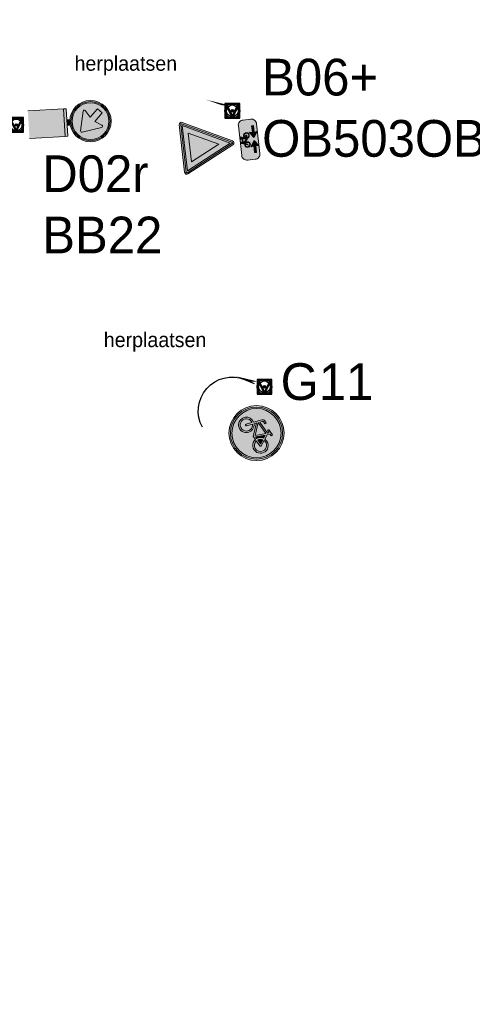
# Model space of a CAD drawing. Header units: metres. Extents: x 167358 to 169466, y 462430 to 462985.
# Tile 6 of 29: x 167410 to 167441, y 462734 to 462801. Entities that reach past the tile are written whole.
import ezdxf
from ezdxf.enums import TextEntityAlignment as Align

# ---------------------------------------------------------------- set-up
doc = ezdxf.new("R2018")
doc.units = ezdxf.units.M
doc.header["$LTSCALE"] = 0.2
for name, color, linetype, lineweight in [('N-WE-IE-MEUBILAIR_WEGMEUBILAIR_VERKEERSBORD-S', 92, 'Continuous', 25), ('N-WE-VW-VERKEERSTEKEN_BORD_B-S', 7, 'Continuous', 25), ('N-WE-VW-VERKEERSTEKEN_BORD_D-S', 7, 'Continuous', 25), ('N-WE-VW-VERKEERSTEKEN_BORD_G-S', 7, 'Continuous', 25), ('N-WE-VW-VERKEERSTEKEN_BORD_ONDERBORD-S', 7, 'Continuous', 25)]:
    doc.layers.add(name, color=color, linetype=linetype, lineweight=lineweight)
doc.layers.add('X_uitv', color=7, linetype='Continuous')
doc.styles.add('NLCS-ISO', font='NLCS-ISO.ttf')
doc.styles.add('ZURICH', font='ZURCHN.TTF')
picture_1 = doc.add_image_def('image1.png', size_in_pixel=(1080, 776))

# ---------------------------------------------------------------- blocks, each defined once
blk = doc.blocks.new('N-SIE-WEG_VERKEERSBORD_PAAL-SO')
h = blk.add_hatch(color=256)
h.dxf.hatch_style = 1
h.paths.add_polyline_path([(-1, 0, 1), (1, 0, 1)])
h.paths.add_polyline_path([(0.8, 0, -1), (-0.8, 0, -1)], flags=16)
h = blk.add_hatch(color=256)
h.dxf.hatch_style = 1
h.paths.add_polyline_path([(0, 1), (-1, 1), (-0.8, 0.6, -0.037994), (-0.7, 0.71), (-0.77, 0.86), (-0.51, 0.86, -0.134934)])
h = blk.add_hatch(color=256)
h.dxf.hatch_style = 1
h.paths.add_polyline_path([(-0.86, 0.72), (-1, 1), (-1, 0, -0.134934), (-0.86, 0.51)])
h = blk.add_hatch(color=256)
h.dxf.hatch_style = 1
h.paths.add_polyline_path([(-0.51, -0.86), (-0.86, -0.86), (-0.86, -0.51, -0.134934), (-1, 0), (-1, -1), (0, -1, -0.134934)])
h = blk.add_hatch(color=256)
h.dxf.hatch_style = 1
h.paths.add_polyline_path([(-0.6, 0.52, 0.050318), (-0.69, 0.39), (-0.11, -0.79, 0.066661), (0.11, -0.79), (0.69, 0.39, 0.050318), (0.6, 0.52), (0, -0.69)])
h = blk.add_hatch(color=256)
h.dxf.hatch_style = 1
h.paths.add_polyline_path([(0.17, 0, 1), (-0.17, 0, 1)])
h = blk.add_hatch(color=256)
h.dxf.hatch_style = 1
h.paths.add_polyline_path([(1, 1), (0, 1, -0.134934), (0.51, 0.86), (0.77, 0.86), (0.7, 0.71, -0.037994), (0.8, 0.6)])
h = blk.add_hatch(color=256)
h.dxf.hatch_style = 1
h.paths.add_polyline_path([(1, 0, -0.134934), (0.86, -0.51), (0.86, -0.86), (0.51, -0.86, -0.134934), (0, -1), (1, -1)])
h = blk.add_hatch(color=256)
h.dxf.hatch_style = 1
h.paths.add_polyline_path([(1, 1), (0.86, 0.72), (0.86, 0.51, -0.134934), (1, 0)])
for points in [[(-1, -1), (1, -1), (1, 1), (-1, 1)], [(-0.86, -0.86), (0.86, -0.86), (0.86, 0.86), (-0.86, 0.86)]]:
    blk.add_lwpolyline(points, close=True)
at = {"flags": 128}
for points in [[(-1, 1), (0, -1), (1, 1)], [(-0.77, 0.86), (0, -0.69), (0.77, 0.86)]]:
    blk.add_lwpolyline(points, close=True, dxfattribs=at)
for radius in [1, 0.796, 0.171]:
    blk.add_circle((0, 0), radius)
at = {"lineweight": 30, "flags": 104}
blk.add_attdef('bordgegevens', text='', height=3, dxfattribs=at).set_placement((2.21, 3.21), align=Align.TOP_LEFT)
at = {"style": 'NLCS-ISO', "flags": 9}
for tag, p in [('PAAL', (2.21, -4.13)), ('LOCATIE', (2.21, -8.3))]:
    blk.add_attdef(tag, p, '', height=3, dxfattribs=at)
blk = doc.blocks.new('N-SVW-VERKEERSTEKEN_BORD_B06-SO')
at = {"true_color": 0xff0000}
h = blk.add_hatch(color=1, dxfattribs=at)
h.dxf.hatch_style = 1
h.paths.add_polyline_path([(-3.53, 3.13), (-0.27, -3.4, 0.284079), (0, -3.56), (0, -3.36, -0.284079), (-0.09, -3.31), (-3.35, 3.22, -0.557537), (-3.26, 3.36), (0, 3.36), (0, 3.56), (-3.26, 3.56, 0.557537)])
at = {"true_color": 0xffffff}
h = blk.add_hatch(color=7, dxfattribs=at)
h.dxf.hatch_style = 1
h.paths.add_polyline_path([(-0.09, -3.31, 0.284079), (0, -3.36), (0, -3.04), (-3.1, 3.16), (0, 3.16), (0, 3.36), (-3.26, 3.36, 0.557537), (-3.35, 3.22)])
at = {"true_color": 0xff0000}
h = blk.add_hatch(color=1, dxfattribs=at)
h.dxf.hatch_style = 1
h.paths.add_polyline_path([(0, -3.04), (0, -1.48), (-1.97, 2.46), (0, 2.46), (0, 3.16), (-3.1, 3.16)], flags=17)
h = blk.add_hatch(color=1, dxfattribs=at)
h.dxf.hatch_style = 1
h.paths.add_polyline_path([(0, 3.36), (3.26, 3.36, -0.557537), (3.35, 3.22), (0.09, -3.31, -0.284079), (0, -3.36), (0, -3.56, 0.284079), (0.27, -3.4), (3.53, 3.13, 0.557537), (3.26, 3.56), (0, 3.56)])
at = {"true_color": 0xffffff}
h = blk.add_hatch(color=7, dxfattribs=at)
h.dxf.hatch_style = 1
h.paths.add_polyline_path([(0, -3.04), (0, -3.36, 0.284079), (0.09, -3.31), (3.35, 3.22, 0.557537), (3.26, 3.36), (0, 3.36), (0, 3.16), (3.1, 3.16)])
at = {"true_color": 0xff0000}
h = blk.add_hatch(color=1, dxfattribs=at)
h.dxf.hatch_style = 1
h.paths.add_polyline_path([(0, -3.04), (3.1, 3.16), (0, 3.16), (0, 2.46), (1.97, 2.46), (0, -1.48)], flags=17)
at = {"true_color": 0xffffff}
h = blk.add_hatch(color=7, dxfattribs=at)
h.dxf.hatch_style = 1
h.paths.add_polyline_path([(0, -1.48), (1.97, 2.46), (-1.97, 2.46)])
at = {"color": 1, "lineweight": 0, "true_color": 0xff0000}
blk.add_lwpolyline([(-3.53, 3.13), (-0.27, -3.4, 0.618034), (0.27, -3.4), (3.53, 3.13, 0.557537), (3.26, 3.56), (-3.26, 3.56, 0.557537)], format="xyb", close=True, dxfattribs=at)
at = {"color": 7, "lineweight": 0, "true_color": 0xffffff}
blk.add_lwpolyline([(-3.35, 3.22), (-0.09, -3.31, 0.618034), (0.09, -3.31), (3.35, 3.22, 0.557537), (3.26, 3.36), (-3.26, 3.36, 0.557537)], format="xyb", close=True, dxfattribs=at)
for points in [[(-3.1, 3.16), (0, -3.04), (3.1, 3.16)], [(-1.97, 2.46), (0, -1.48), (1.97, 2.46)]]:
    blk.add_lwpolyline(points, close=True, dxfattribs=at)
blk = doc.blocks.new('N-SVW-VERKEERSTEKEN_BORD_ONDERBORD_OB503OB02-SO')
at = {"true_color": 0xffffff}
h = blk.add_hatch(color=7, dxfattribs=at)
h.dxf.hatch_style = 1
edge = h.paths.add_edge_path()
edge.add_line((2.75, -0.52), (2.75, 0.52))
edge.add_arc((2.02, 0.52), 0.726, 0, 90)
edge.add_line((2.02, 1.25), (-2.02, 1.25))
edge.add_arc((-2.02, 0.52), 0.726, 90, 180)
edge.add_line((-2.75, 0.52), (-2.75, -0.52))
edge.add_arc((-2.02, -0.52), 0.726, 180, 270)
edge.add_line((-2.02, -1.25), (2.02, -1.25))
edge.add_arc((2.02, -0.52), 0.726, 270, 360)
at = {"true_color": 0x191919}
h = blk.add_hatch(color=250, dxfattribs=at)
h.dxf.hatch_style = 1
h.paths.add_polyline_path([(0.37, 0.87), (0.43, 1.01), (0.52, 1.01), (0.52, 1.09), (0.23, 1.09, 1), (0.23, 1.01), (0.34, 1.01), (0.3, 0.93), (-0.37, 0.93), (-0.32, 1.05, -0.345861), (-0.26, 1.09), (-0.16, 1.09), (-0.16, 1.17), (-0.27, 1.17, 0.334348), (-0.4, 1.07), (-0.54, 0.67, 0.794265), (-0.88, -0.01, 0.4733), (-0.29, 0.11, 0.427471), (-0.47, 0.64), (-0.43, 0.76), (0.03, 0.25), (0.22, 0.25, 0.529348), (0.79, -0.05, 0.476174), (0.91, 0.54, 0.318009), (0.47, 0.66)])
h.paths.add_polyline_path([(-0.39, 0.85), (0.27, 0.85), (0.05, 0.36)], flags=16)
h.paths.add_polyline_path([(-0.5, 0.57, -0.542254), (-0.44, 0.06, -0.632638), (-0.94, 0.29, -0.479903), (-0.57, 0.59), (-0.67, 0.31, 1.053204), (-0.59, 0.28)], flags=16)
h.paths.add_polyline_path([(0.32, 0.77), (0.4, 0.62, 0.234167), (0.22, 0.33), (0.12, 0.33)], flags=16)
h.paths.add_polyline_path([(0.44, 0.55), (0.55, 0.33), (0.3, 0.33, -0.216058)], flags=16)
h.paths.add_polyline_path([(0.3, 0.25), (0.61, 0.25, 0.566151), (0.65, 0.31), (0.51, 0.58, -0.564261), (0.91, 0.25, -0.396488), (0.58, -0.01, -0.350134)], flags=16)
h = blk.add_hatch(color=250, dxfattribs=at)
h.dxf.hatch_style = 1
edge = h.paths.add_edge_path()
edge.add_arc((-0.29, -0.67), 0.0508, -55.4489, 55.3151, ccw=False)
edge.add_line((-0.26, -0.71), (-0.91, -1.17))
edge.add_arc((-0.94, -1.12), 0.0497, 163.0196, 304.618, ccw=False)
edge.add_line((-0.99, -1.11), (-0.91, -0.8))
edge.add_line((-0.91, -0.8), (-1.83, -0.8))
edge.add_line((-1.83, -0.8), (-1.83, -0.55))
edge.add_line((-1.83, -0.55), (-0.91, -0.55))
edge.add_line((-0.91, -0.55), (-0.99, -0.23))
edge.add_arc((-0.94, -0.22), 0.0509, 59.1524, 193.2055, ccw=False)
edge.add_line((-0.91, -0.18), (-0.26, -0.63))
h = blk.add_hatch(color=250, dxfattribs=at)
h.dxf.hatch_style = 1
edge = h.paths.add_edge_path()
edge.add_arc((0.29, -0.67), 0.0508, 484.6849, 595.4489)
edge.add_line((0.26, -0.71), (0.91, -1.17))
edge.add_arc((0.94, -1.12), 0.0497, 235.382, 376.9804)
edge.add_line((0.99, -1.11), (0.91, -0.8))
edge.add_line((0.91, -0.8), (1.83, -0.8))
edge.add_line((1.83, -0.8), (1.83, -0.55))
edge.add_line((1.83, -0.55), (0.91, -0.55))
edge.add_line((0.91, -0.55), (0.99, -0.23))
edge.add_arc((0.94, -0.22), 0.0509, 346.7945, 480.8476)
edge.add_line((0.91, -0.18), (0.26, -0.63))
at = {"color": 250, "lineweight": 0, "true_color": 0x191919}
for points in [[(2.75, -0.52), (2.75, 0.52, 0.414214), (2.02, 1.25), (-2.02, 1.25, 0.414214), (-2.75, 0.52), (-2.75, -0.52, 0.414214), (-2.02, -1.25), (2.02, -1.25, 0.414214)], [(0.37, 0.87), (0.43, 1.01), (0.52, 1.01), (0.52, 1.09), (0.23, 1.09, 1), (0.23, 1.01), (0.34, 1.01), (0.3, 0.93), (-0.37, 0.93), (-0.32, 1.05, -0.345861), (-0.26, 1.09), (-0.16, 1.09), (-0.16, 1.17), (-0.27, 1.17, 0.334348), (-0.4, 1.07), (-0.54, 0.67, 0.794265), (-0.88, -0.01, 0.4733), (-0.29, 0.11, 0.427471), (-0.47, 0.64), (-0.43, 0.76), (0.03, 0.25), (0.22, 0.25, 0.529348), (0.79, -0.05, 0.476174), (0.91, 0.54, 0.318009), (0.47, 0.66)], [(-0.5, 0.57, -0.542254), (-0.44, 0.06, -0.632638), (-0.94, 0.29, -0.479903), (-0.57, 0.59), (-0.67, 0.31, 1.053204), (-0.59, 0.28)], [(0.32, 0.77), (0.12, 0.33), (0.22, 0.33, -0.234167), (0.4, 0.62)], [(0.51, 0.58, -0.564261), (0.91, 0.25, -0.396488), (0.58, -0.01, -0.350134), (0.3, 0.25), (0.61, 0.25, 0.566151), (0.65, 0.31)], [(0.55, 0.33), (0.44, 0.55, 0.216058), (0.3, 0.33)], [(-1.83, -0.55), (-0.91, -0.55), (-0.99, -0.23, -0.662219), (-0.91, -0.18), (-0.26, -0.63, -0.524067), (-0.26, -0.71), (-0.91, -1.17, -0.710653), (-0.99, -1.11), (-0.91, -0.8), (-1.83, -0.8)], [(1.83, -0.55), (0.91, -0.55), (0.99, -0.23, 0.662219), (0.91, -0.18), (0.26, -0.63, 0.524067), (0.26, -0.71), (0.91, -1.17, 0.710653), (0.99, -1.11), (0.91, -0.8), (1.83, -0.8)]]:
    blk.add_lwpolyline(points, format="xyb", close=True, dxfattribs=at)
blk.add_lwpolyline([(0.27, 0.85), (-0.39, 0.85), (0.05, 0.36)], close=True, dxfattribs=at)
blk = doc.blocks.new('N-SVW-VERKEERSTEKEN_BORD_G11-SO')
at = {"true_color": 0x007dc8}
h = blk.add_hatch(color=152, dxfattribs=at)
h.dxf.hatch_style = 1
h.paths.add_polyline_path([(3.35, 0, 1), (-3.35, 0, 1)])
h.paths.add_polyline_path([(0.12, -0.62), (-1.14, 0.77), (-1.25, 0.45, -0.427471), (-0.78, -1.01, -0.4733), (-2.38, -1.32, -0.794265), (-1.45, 0.53), (-1.08, 1.61, -0.334348), (-0.72, 1.88), (-0.4, 1.88), (-0.4, 1.66), (-0.68, 1.66, 0.345861), (-0.85, 1.55), (-0.98, 1.22), (0.85, 1.22), (0.95, 1.44), (0.64, 1.44, -1), (0.64, 1.66), (1.45, 1.66), (1.45, 1.44), (1.19, 1.44), (1.02, 1.05), (1.31, 0.48, -0.318009), (2.5, 0.17, -0.476174), (2.19, -1.44, -0.529348), (0.62, -0.62)], flags=16)
h.paths.add_polyline_path([(0.15, -0.32), (-1.04, 1), (0.75, 1)], flags=0)
h.paths.add_polyline_path([(0.35, -0.39), (0.9, 0.8), (1.11, 0.39, 0.234167), (0.62, -0.39)], flags=0)
h.paths.add_polyline_path([(-1.17, -1.15, -0.632638), (-2.54, -0.5, -0.479903), (-1.53, 0.31), (-1.81, -0.47, 1.053204), (-1.6, -0.54), (-1.33, 0.24, -0.542254)], flags=0)
h.paths.add_polyline_path([(0.85, -0.62), (1.7, -0.62, 0.566151), (1.79, -0.46), (1.41, 0.28, -0.564261), (2.51, -0.63, -0.396488), (1.6, -1.34, -0.350134)], flags=0)
h.paths.add_polyline_path([(0.85, -0.39, -0.216058), (1.22, 0.18), (1.52, -0.39)], flags=0)
h = blk.add_hatch(color=152, dxfattribs=at)
h.dxf.hatch_style = 1
h.paths.add_polyline_path([(3.36, 1.15), (3.55, 1.22, 0.577878), (-2.83, 2.46), (-2.68, 2.33, -0.577878)])
at = {"true_color": 0xffffff}
h = blk.add_hatch(color=7, dxfattribs=at)
h.dxf.hatch_style = 1
h.paths.add_polyline_path([(-2.68, 2.33), (-2.53, 2.19, -0.577878), (3.17, 1.09), (3.36, 1.15, 0.577878)])
at = {"true_color": 0x007dc8}
h = blk.add_hatch(color=152, dxfattribs=at)
h.dxf.hatch_style = 1
h.paths.add_polyline_path([(-2.68, 2.33), (-2.83, 2.46, 0.180494), (-3.75, 0, 0.414214), (0, -3.75), (0, -3.55, -0.414214), (-3.55, 0, -0.180494)])
at = {"true_color": 0xffffff}
h = blk.add_hatch(color=7, dxfattribs=at)
h.dxf.hatch_style = 1
h.paths.add_polyline_path([(-3.35, 0, -0.180494), (-2.53, 2.19), (-2.68, 2.33, 0.180494), (-3.55, 0, 0.414214), (0, -3.55), (0, -3.35, -0.414214)])
h = blk.add_hatch(color=7, dxfattribs=at)
h.dxf.hatch_style = 1
h.paths.add_polyline_path([(1.02, 1.05), (1.19, 1.44), (1.45, 1.44), (1.45, 1.66), (0.64, 1.66, 1), (0.64, 1.44), (0.95, 1.44), (0.85, 1.22), (-0.98, 1.22), (-0.85, 1.55, -0.345861), (-0.68, 1.66), (-0.4, 1.66), (-0.4, 1.88), (-0.72, 1.88, 0.334348), (-1.08, 1.61), (-1.45, 0.53, 0.794265), (-2.38, -1.32, 0.4733), (-0.78, -1.01, 0.427471), (-1.25, 0.45), (-1.14, 0.77), (0.12, -0.62), (0.62, -0.62, 0.529348), (2.19, -1.44, 0.476174), (2.5, 0.17, 0.318009), (1.31, 0.48)])
h.paths.add_polyline_path([(-1.04, 1), (0.75, 1), (0.15, -0.32)], flags=16)
h.paths.add_polyline_path([(-1.33, 0.24, -0.542254), (-1.17, -1.15, -0.632638), (-2.54, -0.5, -0.479903), (-1.53, 0.31), (-1.81, -0.47, 1.053204), (-1.6, -0.54)], flags=16)
h.paths.add_polyline_path([(0.9, 0.8), (1.11, 0.39, 0.234167), (0.62, -0.39), (0.35, -0.39)], flags=16)
h.paths.add_polyline_path([(1.22, 0.18), (1.52, -0.39), (0.85, -0.39, -0.216058)], flags=16)
h.paths.add_polyline_path([(0.85, -0.62), (1.7, -0.62, 0.566151), (1.79, -0.46), (1.41, 0.28, -0.564261), (2.51, -0.63, -0.396488), (1.6, -1.34, -0.350134)], flags=16)
at = {"true_color": 0x007dc8}
h = blk.add_hatch(color=152, dxfattribs=at)
h.dxf.hatch_style = 1
h.paths.add_polyline_path([(-1.33, 0.24), (-1.6, -0.54, -1.053204), (-1.81, -0.47), (-1.53, 0.31, 0.479903), (-2.54, -0.5, 0.632638), (-1.17, -1.15, 0.542254)])
h = blk.add_hatch(color=152, dxfattribs=at)
h.dxf.hatch_style = 1
h.paths.add_polyline_path([(0.75, 1), (-1.04, 1), (0.15, -0.32)])
h = blk.add_hatch(color=152, dxfattribs=at)
h.dxf.hatch_style = 1
h.paths.add_polyline_path([(3.75, 0, 0.083022), (3.55, 1.22), (3.36, 1.15, -0.083022), (3.55, 0, -0.414214), (0, -3.55), (0, -3.75, 0.414214)])
at = {"true_color": 0xffffff}
h = blk.add_hatch(color=7, dxfattribs=at)
h.dxf.hatch_style = 1
h.paths.add_polyline_path([(3.36, 1.15), (3.17, 1.09, -0.083022), (3.35, 0, -0.414214), (0, -3.35), (0, -3.55, 0.414214), (3.55, 0, 0.083022)])
at = {"true_color": 0x007dc8}
h = blk.add_hatch(color=152, dxfattribs=at)
h.dxf.hatch_style = 1
h.paths.add_polyline_path([(1.11, 0.39), (0.9, 0.8), (0.35, -0.39), (0.62, -0.39, -0.234167)])
h = blk.add_hatch(color=152, dxfattribs=at)
h.dxf.hatch_style = 1
h.paths.add_polyline_path([(2.51, -0.63, 0.564261), (1.41, 0.28), (1.79, -0.46, -0.566151), (1.7, -0.62), (0.85, -0.62, 0.350134), (1.6, -1.34, 0.396488)])
h = blk.add_hatch(color=152, dxfattribs=at)
h.dxf.hatch_style = 1
h.paths.add_polyline_path([(1.22, 0.18, 0.216058), (0.85, -0.39), (1.52, -0.39)])
at = {"color": 7, "lineweight": 0, "true_color": 0xffffff}
for points in [[(1.02, 1.05), (1.19, 1.44), (1.45, 1.44), (1.45, 1.66), (0.64, 1.66, 1), (0.64, 1.44), (0.95, 1.44), (0.85, 1.22), (-0.98, 1.22), (-0.85, 1.55, -0.345861), (-0.68, 1.66), (-0.4, 1.66), (-0.4, 1.88), (-0.72, 1.88, 0.334348), (-1.08, 1.61), (-1.45, 0.53, 0.794265), (-2.38, -1.32, 0.4733), (-0.78, -1.01, 0.427471), (-1.25, 0.45), (-1.14, 0.77), (0.12, -0.62), (0.62, -0.62, 0.529348), (2.19, -1.44, 0.476174), (2.5, 0.17, 0.318009), (1.31, 0.48)], [(-1.33, 0.24, -0.542254), (-1.17, -1.15, -0.632638), (-2.54, -0.5, -0.479903), (-1.53, 0.31), (-1.81, -0.47, 1.053204), (-1.6, -0.54)], [(0.9, 0.8), (0.35, -0.39), (0.62, -0.39, -0.234167), (1.11, 0.39)], [(1.41, 0.28, -0.564261), (2.51, -0.63, -0.396488), (1.6, -1.34, -0.350134), (0.85, -0.62), (1.7, -0.62, 0.566151), (1.79, -0.46)], [(1.52, -0.39), (1.22, 0.18, 0.216058), (0.85, -0.39)]]:
    blk.add_lwpolyline(points, format="xyb", close=True, dxfattribs=at)
blk.add_lwpolyline([(0.75, 1), (-1.04, 1), (0.15, -0.32)], close=True, dxfattribs=at)
at = {"color": 152, "lineweight": 0, "true_color": 0x007dc8}
blk.add_circle((0, 0), 3.75, dxfattribs=at)
at = {"color": 7, "lineweight": 0, "true_color": 0xffffff}
for radius in [3.55, 3.35]:
    blk.add_circle((0, 0), radius, dxfattribs=at)
blk = doc.blocks.new('N-SVW-VERKEERSTEKEN_BORD_D02RBB22-SO')
at = {"true_color": 0x007dc8}
h = blk.add_hatch(color=152, dxfattribs=at)
h.dxf.hatch_style = 1
h.paths.add_polyline_path([(2.52, 3.68), (2.66, 3.73, 0.577878), (-2.13, 4.65), (-2.01, 4.56, -0.577878)])
at = {"true_color": 0xffffff}
h = blk.add_hatch(color=7, dxfattribs=at)
h.dxf.hatch_style = 1
h.paths.add_polyline_path([(-2.01, 4.56), (-1.9, 4.46, -0.577878), (2.38, 3.63), (2.52, 3.68, 0.577878)])
at = {"true_color": 0x007dc8}
h = blk.add_hatch(color=152, dxfattribs=at)
h.dxf.hatch_style = 1
h.paths.add_polyline_path([(-2.01, 4.56), (-2.13, 4.65, 0.180494), (-2.81, 2.81, 0.414214), (0, 0), (0, 0.15, -0.414214), (-2.66, 2.81, -0.180494)])
at = {"true_color": 0xffffff}
h = blk.add_hatch(color=7, dxfattribs=at)
h.dxf.hatch_style = 1
h.paths.add_polyline_path([(-2.51, 2.81, -0.180494), (-1.9, 4.46), (-2.01, 4.56, 0.180494), (-2.66, 2.81, 0.414214), (0, 0.15), (0, 0.3, -0.414214)])
at = {"true_color": 0x007dc8}
h = blk.add_hatch(color=152, dxfattribs=at)
h.dxf.hatch_style = 1
h.paths.add_polyline_path([(-1.63, 3.87), (-1.03, 4.48), (0, 3.45), (0, 5.32, 0.414322), (-2.51, 2.81, 0.414105), (0, 0.3), (0, 1.62), (-1.42, 1.88, -0.656866), (-1.49, 2.18), (-0.54, 2.78)])
at = {"true_color": 0xffffff}
h = blk.add_hatch(color=7, dxfattribs=at)
h.dxf.hatch_style = 1
h.paths.add_polyline_path([(0, 3.45), (-1.03, 4.48), (-1.63, 3.87), (-0.54, 2.78), (-1.49, 2.18, 0.656866), (-1.42, 1.88), (0, 1.62)])
at = {"true_color": 0x007dc8}
h = blk.add_hatch(color=152, dxfattribs=at)
h.dxf.hatch_style = 1
h.paths.add_polyline_path([(0, 5.32), (0, 3.45), (0.07, 3.38), (0.65, 4.32, -0.66261), (0.96, 4.27), (1.45, 1.59, -0.52003), (1.25, 1.39), (0, 1.62), (0, 0.3, 0.414322), (2.51, 2.81, 0.414105)])
at = {"true_color": 0xffffff}
h = blk.add_hatch(color=7, dxfattribs=at)
h.dxf.hatch_style = 1
h.paths.add_polyline_path([(0.96, 4.27, 0.66261), (0.65, 4.32), (0.07, 3.38), (0, 3.45), (0, 1.62), (1.25, 1.39, 0.52003), (1.45, 1.59)])
at = {"true_color": 0x007dc8}
h = blk.add_hatch(color=152, dxfattribs=at)
h.dxf.hatch_style = 1
h.paths.add_polyline_path([(2.81, 2.81, 0.083022), (2.66, 3.73), (2.52, 3.68, -0.083022), (2.66, 2.81, -0.414214), (0, 0.15), (0, 0, 0.414214)])
at = {"true_color": 0xffffff}
h = blk.add_hatch(color=7, dxfattribs=at)
h.dxf.hatch_style = 1
h.paths.add_polyline_path([(2.52, 3.68), (2.38, 3.63, -0.083022), (2.51, 2.81, -0.414214), (0, 0.3), (0, 0.15, 0.414214), (2.66, 2.81, 0.083022)])
at = {"true_color": 0xafafaf}
h = blk.add_hatch(color=253, dxfattribs=at)
h.dxf.hatch_style = 1
h.paths.add_polyline_path([(0.38, 0), (-0.38, 0), (-0.38, -0.38), (0.38, -0.38)])
at = {"true_color": 0x0a0a0a}
h = blk.add_hatch(color=28, dxfattribs=at)
h.dxf.hatch_style = 1
h.paths.add_polyline_path([(1.88, -0.38), (-1.88, -0.38), (-1.88, -0.75), (1.88, -0.75)])
at = {"true_color": 0xffe100}
h = blk.add_hatch(color=2, dxfattribs=at)
h.dxf.hatch_style = 1
h.paths.add_polyline_path([(1.88, -0.75), (-1.88, -0.75), (-1.88, -5.62), (1.88, -5.62)])
at = {"color": 7, "lineweight": 0, "true_color": 0xffffff}
blk.add_lwpolyline([(-1.03, 4.48), (0.07, 3.38), (0.65, 4.32, -0.66261), (0.96, 4.27), (1.45, 1.59, -0.527936), (1.25, 1.39), (-1.42, 1.88, -0.656866), (-1.49, 2.18), (-0.54, 2.78), (-1.63, 3.87)], format="xyb", close=True, dxfattribs=at)
at = {"color": 253, "lineweight": 0, "true_color": 0xafafaf}
blk.add_lwpolyline([(-0.38, -0.38), (0.38, -0.38), (0.38, 0), (-0.38, 0)], close=True, dxfattribs=at)
at = {"color": 28, "lineweight": 0, "true_color": 0x0a0a0a}
blk.add_lwpolyline([(-1.88, -0.75), (1.88, -0.75), (1.88, -0.38), (-1.88, -0.38)], close=True, dxfattribs=at)
at = {"color": 253, "lineweight": 0, "true_color": 0xafafaf}
blk.add_lwpolyline([(1.88, -5.62), (1.88, -0.75), (-1.88, -0.75), (-1.88, -5.62)], dxfattribs=at)
at = {"color": 152, "lineweight": 0, "true_color": 0x007dc8}
blk.add_circle((0, 2.81), 2.81, dxfattribs=at)
at = {"color": 7, "lineweight": 0, "true_color": 0xffffff}
for radius in [2.66, 2.51]:
    blk.add_circle((0, 2.81), radius, dxfattribs=at)

msp = doc.modelspace()

# ---------------------------------------------------------------- linework, layer by layer
at = {"layer": 'N-WE-IE-MEUBILAIR_WEGMEUBILAIR_VERKEERSBORD-S', "ltscale": 0.2, "flags": 128}
for points in [[(167424.318, 462794.923, 0, 0.2, 0), (167423.72, 462794.965, 0, 0, 0), (167418.357, 462796.858, 0, 0, 0), (167416.848, 462796.858, 0, 0, 0), (167413.866, 462796.858, 0, 0, 0)], [(167426.31, 462776.121, 0, 0.2, 0), (167425.711, 462776.163, 0, 0, 0), (167420.348, 462778.056, 0, 0, 0), (167418.84, 462778.056, 0, 0, 0), (167415.858, 462778.056, 0, 0, 0)]]:
    msp.add_lwpolyline(points, format="xyseb", dxfattribs=at)
at = {"layer": 'N-WE-IE-MEUBILAIR_WEGMEUBILAIR_VERKEERSBORD-S', "flags": 128}
msp.add_lwpolyline([(167422.584, 462772.994, -0.705422), (167425.449, 462776.246), (167426.104, 462775.984)], format="xyb", dxfattribs=at)

# ---------------------------------------------------------------- block references
at = {"layer": 'N-WE-IE-MEUBILAIR_WEGMEUBILAIR_VERKEERSBORD-S', "ltscale": 0.2}
ref = msp.add_blockref('N-SIE-WEG_VERKEERSBORD_PAAL-SO', (167424.616, 462794.523), dxfattribs=dict(at, xscale=0.5, yscale=0.5, zscale=0.5))
lines = msp.add_mtext('B06+\\POB503OB04', dxfattribs={"layer": '0', "insert": (167426.646, 462798.067), "char_height": 2.5, "attachment_point": 1})
ref.add_attrib('bordgegevens', '', (167426.646, 462798.067), dxfattribs={"flags": 104}).embed_mtext(lines)
ref = msp.add_blockref('N-SIE-WEG_VERKEERSBORD_PAAL-SO', (167409.894, 462793.562), dxfattribs=dict(at, xscale=0.5, yscale=0.5, zscale=0.5))
lines = msp.add_mtext('D02r\\PBB22', dxfattribs={"layer": '0', "insert": (167411.667, 462791.494), "char_height": 2.5, "attachment_point": 1})
ref.add_attrib('bordgegevens', '', (167411.667, 462791.494), dxfattribs={"flags": 104}).embed_mtext(lines)
at = {"layer": 'N-WE-IE-MEUBILAIR_WEGMEUBILAIR_VERKEERSBORD-S'}
ref = msp.add_blockref('N-SIE-WEG_VERKEERSBORD_PAAL-SO', (167426.802, 462775.747), dxfattribs=dict(at, xscale=0.5, yscale=0.5, zscale=0.5))
lines = msp.add_mtext('G11', dxfattribs={"layer": '0', "insert": (167427.907, 462777.352), "char_height": 2.5, "attachment_point": 1})
ref.add_attrib('bordgegevens', '', (167427.907, 462777.352), dxfattribs={"flags": 104}).embed_mtext(lines)
at = {"layer": 'N-WE-VW-VERKEERSTEKEN_BORD_B-S', "ltscale": 0.2, "xscale": 0.5, "yscale": 0.5, "zscale": 0.5, "rotation": 96.48763858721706}
msp.add_blockref('N-SVW-VERKEERSTEKEN_BORD_B06-SO', (167422.95, 462792.163), dxfattribs=at)
at = {"layer": 'N-WE-VW-VERKEERSTEKEN_BORD_D-S', "ltscale": 0.2, "xscale": 0.5, "yscale": 0.5, "zscale": 0.5, "rotation": 273.315545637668}
msp.add_blockref('N-SVW-VERKEERSTEKEN_BORD_D02RBB22-SO', (167413.55, 462793.74), dxfattribs=at)
at = {"layer": 'N-WE-VW-VERKEERSTEKEN_BORD_G-S', "ltscale": 0.2, "xscale": 0.5, "yscale": 0.5, "zscale": 0.5, "rotation": 304.6923729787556}
msp.add_blockref('N-SVW-VERKEERSTEKEN_BORD_G11-SO', (167426.263, 462772.6), dxfattribs=at)
at = {"layer": 'N-WE-VW-VERKEERSTEKEN_BORD_ONDERBORD-S', "ltscale": 0.2, "xscale": 0.5, "yscale": 0.5, "zscale": 0.5, "rotation": 96.48763858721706}
msp.add_blockref('N-SVW-VERKEERSTEKEN_BORD_ONDERBORD_OB503OB02-SO', (167425.76, 462792.563), dxfattribs=at)

# ---------------------------------------------------------------- texts
at = {"layer": 'N-WE-IE-MEUBILAIR_WEGMEUBILAIR_VERKEERSBORD-S', "ltscale": 0.2, "style": 'ZURICH'}
for p in [(167413.866, 462797.251), (167415.858, 462778.449)]:
    msp.add_text('herplaatsen', height=1, dxfattribs=at).set_placement(p)

# ---------------------------------------------------------------- pictures from other files: only their frames are drawn
at = {"layer": 'X_uitv'}
image = msp.add_image(picture_1, insert=(167358.172, 462528.036), size_in_units=(577.77, 415.139), rotation=0.008189, dxfattribs=at)
image.dxf.flags = 7

doc.saveas('drawing.dxf')
